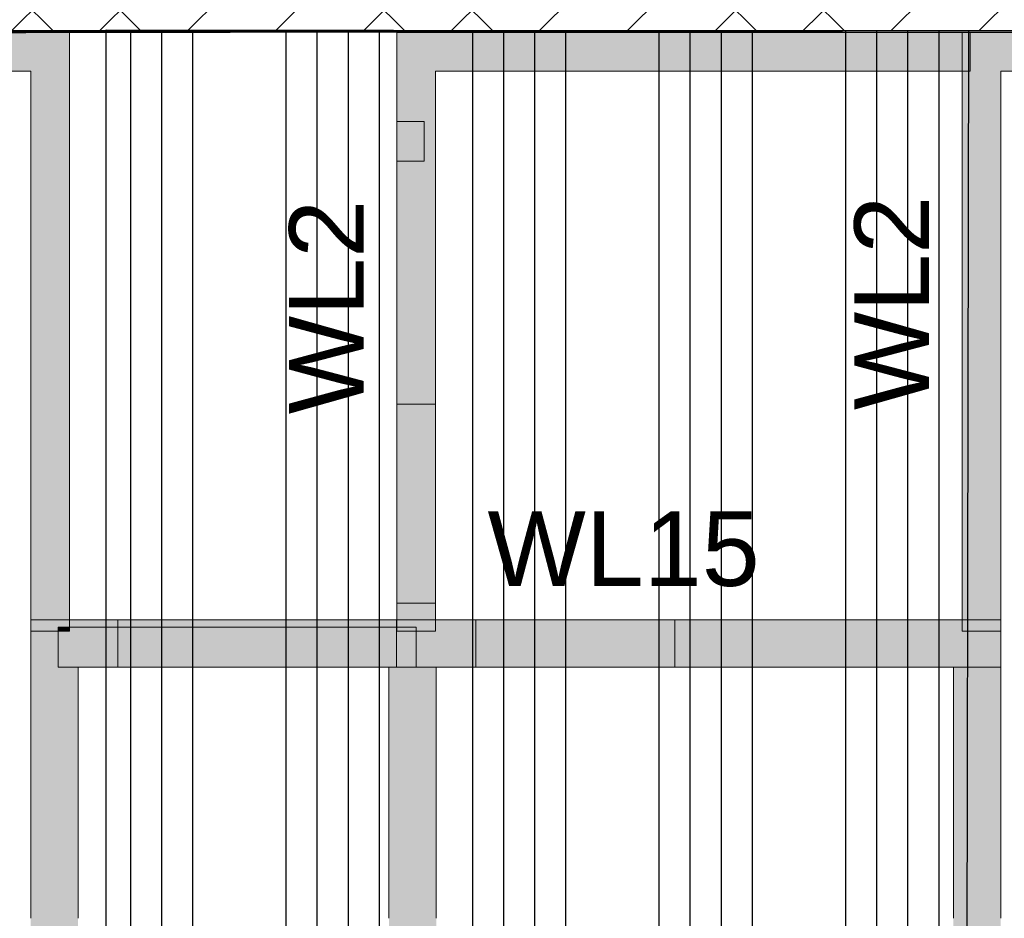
# Model space of a CAD drawing. Header units: inches. Extents: x -4126 to -1814, y 9773 to 12338.
# Tile 31 of 113: x -2716 to -2518, y 10203 to 10384. Entities that reach past the tile are written whole.
import ezdxf

# ---------------------------------------------------------------- set-up
doc = ezdxf.new("R2010")
doc.units = ezdxf.units.IN
doc.header["$MEASUREMENT"] = 0
doc.layers.add('A-WALL', color=113, linetype='Continuous', lineweight=13)
doc.layers.add('I-WALL', color=2, linetype='Continuous', lineweight=13)
doc.layers.add('LOAD_HATCH', color=8, linetype='Continuous')
doc.layers.add('loads', color=1, linetype='Continuous')
doc.styles.add('Arial', font='Arial.ttf', dxfattribs={"height": 18})

# ---------------------------------------------------------------- blocks, each defined once
blk = doc.blocks.new('CTR - 1st Phase - Common Walls_rvt-1-FRAMING PLAN - 1ST FLOOR')
at = {"layer": 'I-WALL', "lineweight": 5, "transparency": 33554585}
for points in [[(-2713.82, 10373.41), (-2713.82, 10381.16), (-2721.68, 10381.16), (-2721.68, 10380.79), (-2732.55, 10380.79), (-2732.55, 10373.41), (-2721.3, 10373.41)], [(-2526.57, 10373.41), (-2526.57, 10381.16), (-2632.45, 10381.16), (-2632.45, 10373.41), (-2586.24, 10373.41)], [(-2526.57, 10373.41), (-2524.95, 10373.41), (-2524.95, 10381.16), (-2526.57, 10381.16)], [(-2514.32, 10373.41), (-2514.32, 10381.16), (-2524.95, 10381.16), (-2524.95, 10373.41), (-2518.82, 10373.41)], [(-2634.76, 10355.29), (-2634.76, 10363.29), (-2640.2, 10363.29), (-2640.2, 10355.29)], [(-2640.2, 10346.32), (-2632.45, 10346.32), (-2632.45, 10347.15), (-2640.2, 10347.15), (-2640.2, 10346.69)], [(-2632.45, 10298.43), (-2632.45, 10299.27), (-2640.2, 10299.27), (-2640.2, 10298.43)], [(-2713.82, 10260.84), (-2708.32, 10260.84), (-2708.32, 10261.59), (-2706.07, 10261.59), (-2706.07, 10263.09), (-2713.82, 10263.09)], [(-2636.32, 10260.84), (-2632.45, 10260.84), (-2632.45, 10263.09), (-2640.2, 10263.08), (-2640.2, 10261.59), (-2636.32, 10261.59)], [(-2521.07, 10260.84), (-2518.82, 10260.84), (-2518.82, 10263.09), (-2526.57, 10263.09), (-2526.57, 10260.84)], [(-2706.07, 10260.84), (-2706.07, 10261.59), (-2708.32, 10261.59), (-2708.32, 10260.84)], [(-2636.32, 10260.84), (-2636.32, 10261.59), (-2640.2, 10261.59), (-2640.2, 10260.84)]]:
    blk.add_hatch(color=8, dxfattribs=at).paths.add_polyline_path(points, flags=0)
h = blk.add_hatch(color=8, dxfattribs=at)
h.paths.add_polyline_path([(-2713.82, 10263.09), (-2706.07, 10263.09), (-2706.07, 10297.61), (-2713.82, 10297.61)], flags=0)
h.paths.add_polyline_path([(-2708.63, 10298), (-2706.07, 10298), (-2706.07, 10298.43), (-2713.82, 10298.43), (-2713.82, 10298)], flags=0)
h.paths.add_polyline_path([(-2706.07, 10299.27), (-2706.07, 10299.7), (-2713.82, 10299.7), (-2713.82, 10299.27), (-2708.72, 10299.27)], flags=0)
h.paths.add_polyline_path([(-2713.82, 10300.09), (-2706.07, 10300.09), (-2706.07, 10345.49), (-2713.82, 10345.49), (-2713.82, 10308.99)], flags=0)
h.paths.add_polyline_path([(-2711.93, 10345.89), (-2706.07, 10345.89), (-2706.07, 10346.32), (-2713.82, 10346.32), (-2713.82, 10345.89)], flags=0)
h.paths.add_polyline_path([(-2706.07, 10347.15), (-2706.07, 10347.58), (-2713.82, 10347.58), (-2713.82, 10347.15), (-2712.02, 10347.15)], flags=0)
h.paths.add_polyline_path([(-2713.82, 10347.97), (-2706.07, 10347.97), (-2706.07, 10381.16), (-2713.82, 10381.16), (-2713.82, 10373.41)], flags=0)
h = blk.add_hatch(color=8, dxfattribs=at)
h.paths.add_polyline_path([(-2635.58, 10263.09), (-2632.45, 10263.09), (-2632.45, 10266.41), (-2640.2, 10266.41), (-2640.2, 10263.09)], flags=0)
h.paths.add_polyline_path([(-2632.45, 10306.41), (-2632.45, 10345.49), (-2640.2, 10345.49), (-2640.2, 10306.41)], flags=0)
h.paths.add_polyline_path([(-2632.45, 10345.89), (-2632.45, 10346.32), (-2640.2, 10346.32), (-2640.2, 10345.89), (-2635.63, 10345.89)], flags=0)
h.paths.add_polyline_path([(-2640.2, 10347.15), (-2632.45, 10347.15), (-2632.45, 10347.58), (-2640.2, 10347.58)], flags=0)
h.paths.add_polyline_path([(-2634.76, 10347.97), (-2632.45, 10347.97), (-2632.45, 10381.16), (-2640.2, 10381.16), (-2640.2, 10363.29), (-2634.76, 10363.29), (-2634.76, 10355.29), (-2640.2, 10355.29), (-2640.2, 10347.97), (-2635.39, 10347.97)], flags=0)
h = blk.add_hatch(color=8, dxfattribs=at)
h.paths.add_polyline_path([(-2526.57, 10263.09), (-2518.82, 10263.09), (-2518.82, 10297.61), (-2526.57, 10297.61)], flags=0)
h.paths.add_polyline_path([(-2526.57, 10298), (-2518.82, 10298), (-2518.82, 10298.43), (-2526.57, 10298.43)], flags=0)
h.paths.add_polyline_path([(-2526.57, 10299.27), (-2518.82, 10299.27), (-2518.82, 10299.7), (-2526.57, 10299.7)], flags=0)
h.paths.add_polyline_path([(-2518.82, 10300.09), (-2518.82, 10345.49), (-2526.57, 10345.49), (-2526.57, 10300.09)], flags=0)
h.paths.add_polyline_path([(-2526.57, 10345.89), (-2518.82, 10345.89), (-2518.82, 10346.32), (-2526.57, 10346.32)], flags=0)
h.paths.add_polyline_path([(-2518.82, 10347.15), (-2518.82, 10347.58), (-2526.57, 10347.58), (-2526.57, 10347.15), (-2524.95, 10347.15)], flags=0)
h.paths.add_polyline_path([(-2524.95, 10347.97), (-2518.82, 10347.97), (-2518.82, 10373.41), (-2526.57, 10373.41), (-2526.57, 10347.97)], flags=0)
h = blk.add_hatch(color=8, dxfattribs=at)
h.paths.add_polyline_path([(-2713.82, 10297.61), (-2706.07, 10297.61), (-2706.07, 10298), (-2713.82, 10298)], flags=0)
h.paths.add_polyline_path([(-2706.07, 10299.7), (-2706.07, 10300.09), (-2713.82, 10300.09), (-2713.82, 10299.7), (-2708.75, 10299.7)], flags=0)
h.paths.add_polyline_path([(-2706.07, 10345.49), (-2706.07, 10345.89), (-2713.82, 10345.89), (-2713.82, 10345.49), (-2711.9, 10345.49)], flags=0)
h.paths.add_polyline_path([(-2713.82, 10347.58), (-2706.07, 10347.58), (-2706.07, 10347.97), (-2713.82, 10347.97)], flags=0)
h = blk.add_hatch(color=8, dxfattribs=at)
h.paths.add_polyline_path([(-2640.2, 10345.49), (-2632.45, 10345.49), (-2632.45, 10345.89), (-2640.2, 10345.89)], flags=0)
h.paths.add_polyline_path([(-2640.2, 10347.58), (-2632.45, 10347.58), (-2632.45, 10347.97), (-2640.2, 10347.97)], flags=0)
h = blk.add_hatch(color=8, dxfattribs=at)
h.paths.add_polyline_path([(-2526.57, 10297.61), (-2518.82, 10297.61), (-2518.82, 10298), (-2526.57, 10298)], flags=0)
h.paths.add_polyline_path([(-2518.82, 10299.7), (-2518.82, 10300.09), (-2526.57, 10300.09), (-2526.57, 10299.7)], flags=0)
h.paths.add_polyline_path([(-2526.57, 10345.49), (-2518.82, 10345.49), (-2518.82, 10345.89), (-2526.57, 10345.89)], flags=0)
h.paths.add_polyline_path([(-2524.95, 10347.58), (-2518.82, 10347.58), (-2518.82, 10347.97), (-2526.57, 10347.97), (-2526.57, 10347.58)], flags=0)
h = blk.add_hatch(color=8, dxfattribs=at)
h.paths.add_polyline_path([(-2706.07, 10298.43), (-2706.07, 10299.27), (-2713.82, 10299.27), (-2713.82, 10298.43), (-2708.66, 10298.43)], flags=0)
h.paths.add_polyline_path([(-2711.96, 10346.32), (-2706.07, 10346.32), (-2706.07, 10347.15), (-2713.82, 10347.15), (-2713.82, 10346.32)], flags=0)
h = blk.add_hatch(color=8, dxfattribs=at)
h.paths.add_polyline_path([(-2518.82, 10298.43), (-2518.82, 10299.27), (-2526.57, 10299.27), (-2526.57, 10298.43)], flags=0)
h.paths.add_polyline_path([(-2518.82, 10346.32), (-2518.82, 10347.15), (-2526.57, 10347.15), (-2526.57, 10346.32)], flags=0)
h = blk.add_hatch(color=8, dxfattribs=at)
h.paths.add_polyline_path([(-2640.2, 10266.41), (-2632.45, 10266.41), (-2632.45, 10297.61), (-2640.2, 10297.61)], flags=0)
h.paths.add_polyline_path([(-2632.45, 10298), (-2632.45, 10298.43), (-2640.2, 10298.43), (-2640.2, 10298)], flags=0)
h.paths.add_polyline_path([(-2632.45, 10299.27), (-2632.45, 10299.7), (-2640.2, 10299.7), (-2640.2, 10299.27)], flags=0)
h.paths.add_polyline_path([(-2640.2, 10300.09), (-2632.45, 10300.09), (-2632.45, 10306.41), (-2640.2, 10306.41)], flags=0)
h = blk.add_hatch(color=8, dxfattribs=at)
h.paths.add_polyline_path([(-2632.45, 10297.61), (-2632.45, 10298), (-2640.2, 10298), (-2640.2, 10297.61)], flags=0)
h.paths.add_polyline_path([(-2632.45, 10299.7), (-2632.45, 10300.09), (-2640.2, 10300.09), (-2640.2, 10299.7)], flags=0)
at = {"layer": 'I-WALL', "color": 9}
for p, q in [((-2713.82, 10381.16), (-2732.55, 10381.16)), ((-2713.82, 10381.16), (-2706.07, 10381.16)), ((-2706.07, 10347.97), (-2706.07, 10381.16)), ((-2640.2, 10381.16), (-2640.2, 10347.97)), ((-2640.2, 10381.16), (-2632.45, 10381.16)), ((-2524.95, 10381.16), (-2632.45, 10381.16)), ((-2514.32, 10381.16), (-2526.57, 10381.16)), ((-2526.57, 10373.41), (-2526.57, 10381.16)), ((-2524.95, 10381.16), (-2524.95, 10373.41)), ((-2732.55, 10373.41), (-2713.82, 10373.41)), ((-2713.82, 10373.41), (-2713.82, 10347.97)), ((-2632.45, 10347.97), (-2632.45, 10373.41)), ((-2632.45, 10373.41), (-2524.95, 10373.41)), ((-2526.57, 10373.41), (-2526.57, 10347.97)), ((-2518.82, 10347.97), (-2518.82, 10373.41)), ((-2518.82, 10373.41), (-2514.32, 10373.41)), ((-2713.82, 10347.97), (-2713.82, 10347.58)), ((-2713.82, 10347.58), (-2713.82, 10346.77)), ((-2706.07, 10347.58), (-2706.07, 10347.97)), ((-2706.07, 10346.77), (-2706.07, 10347.58)), ((-2640.2, 10347.97), (-2640.2, 10347.58)), ((-2640.2, 10347.58), (-2640.2, 10346.77)), ((-2632.45, 10347.58), (-2632.45, 10347.97)), ((-2632.45, 10346.77), (-2632.45, 10347.58)), ((-2526.57, 10347.97), (-2526.57, 10347.58)), ((-2526.57, 10347.58), (-2526.57, 10346.77)), ((-2518.82, 10347.58), (-2518.82, 10347.97)), ((-2518.82, 10346.77), (-2518.82, 10347.58)), ((-2713.82, 10346.69), (-2713.82, 10345.89)), ((-2713.82, 10345.89), (-2713.82, 10345.49)), ((-2713.82, 10345.49), (-2713.82, 10300.09)), ((-2706.07, 10345.89), (-2706.07, 10346.69)), ((-2706.07, 10345.49), (-2706.07, 10345.89)), ((-2706.07, 10300.09), (-2706.07, 10345.49)), ((-2640.2, 10346.69), (-2640.2, 10345.89)), ((-2640.2, 10345.89), (-2640.2, 10345.49)), ((-2640.2, 10345.49), (-2640.2, 10306.41)), ((-2632.45, 10345.89), (-2632.45, 10346.69)), ((-2632.45, 10345.49), (-2632.45, 10345.89)), ((-2632.45, 10306.41), (-2632.45, 10345.49)), ((-2526.57, 10346.69), (-2526.57, 10345.89)), ((-2526.57, 10345.89), (-2526.57, 10345.49)), ((-2526.57, 10345.49), (-2526.57, 10300.09)), ((-2518.82, 10345.89), (-2518.82, 10346.69)), ((-2518.82, 10345.49), (-2518.82, 10345.89)), ((-2518.82, 10300.09), (-2518.82, 10345.49)), ((-2640.2, 10306.41), (-2640.2, 10300.09)), ((-2632.45, 10306.41), (-2640.2, 10306.41)), ((-2632.45, 10300.09), (-2632.45, 10306.41)), ((-2713.82, 10300.09), (-2713.82, 10299.7)), ((-2713.82, 10299.7), (-2713.82, 10298.89)), ((-2706.07, 10299.7), (-2706.07, 10300.09)), ((-2706.07, 10298.89), (-2706.07, 10299.7)), ((-2640.2, 10300.09), (-2640.2, 10299.7)), ((-2640.2, 10299.7), (-2640.2, 10298.89)), ((-2632.45, 10299.7), (-2632.45, 10300.09)), ((-2632.45, 10298.89), (-2632.45, 10299.7)), ((-2526.57, 10300.09), (-2526.57, 10299.7)), ((-2526.57, 10299.7), (-2526.57, 10298.89)), ((-2518.82, 10299.7), (-2518.82, 10300.09)), ((-2518.82, 10298.89), (-2518.82, 10299.7)), ((-2713.82, 10298.81), (-2713.82, 10298)), ((-2713.82, 10298), (-2713.82, 10297.61)), ((-2706.07, 10298), (-2706.07, 10298.81)), ((-2706.07, 10297.61), (-2706.07, 10298)), ((-2640.2, 10298.81), (-2640.2, 10298)), ((-2640.2, 10298), (-2640.2, 10297.61)), ((-2632.45, 10298), (-2632.45, 10298.81)), ((-2632.45, 10297.61), (-2632.45, 10298)), ((-2526.57, 10298.81), (-2526.57, 10298)), ((-2526.57, 10298), (-2526.57, 10297.61)), ((-2518.82, 10298), (-2518.82, 10298.81)), ((-2518.82, 10297.61), (-2518.82, 10298)), ((-2713.82, 10297.61), (-2713.82, 10260.84)), ((-2706.07, 10261.59), (-2706.07, 10297.61)), ((-2640.2, 10297.61), (-2640.2, 10266.41)), ((-2632.45, 10266.41), (-2632.45, 10297.61)), ((-2526.57, 10297.61), (-2526.57, 10260.84)), ((-2518.82, 10260.84), (-2518.82, 10297.61)), ((-2640.2, 10266.41), (-2640.2, 10261.59)), ((-2640.2, 10266.41), (-2632.45, 10266.41)), ((-2632.45, 10260.84), (-2632.45, 10266.41)), ((-2708.32, 10260.84), (-2713.82, 10260.84)), ((-2706.07, 10260.84), (-2708.32, 10260.84)), ((-2706.07, 10260.84), (-2706.07, 10261.59)), ((-2640.2, 10261.59), (-2640.2, 10260.84)), ((-2636.32, 10260.84), (-2640.2, 10260.84)), ((-2632.45, 10260.84), (-2636.32, 10260.84)), ((-2518.82, 10260.84), (-2526.57, 10260.84))]:
    blk.add_line(p, q, dxfattribs=at)
at = {"layer": 'I-WALL', "color": 253}
for p, q in [((-2721.68, 10381.16), (-2713.82, 10381.16)), ((-2706.07, 10381.16), (-2713.82, 10381.16)), ((-2706.07, 10381.16), (-2706.07, 10347.97)), ((-2640.2, 10363.29), (-2640.2, 10381.16)), ((-2632.45, 10381.16), (-2640.2, 10381.16)), ((-2632.45, 10381.16), (-2526.57, 10381.16)), ((-2526.57, 10381.16), (-2524.95, 10381.16)), ((-2526.57, 10381.16), (-2524.95, 10381.16)), ((-2526.57, 10381.16), (-2526.57, 10373.41)), ((-2524.95, 10373.41), (-2524.95, 10381.16)), ((-2524.95, 10381.16), (-2514.32, 10381.16)), ((-2713.82, 10373.41), (-2732.55, 10373.41)), ((-2713.82, 10347.97), (-2713.82, 10373.41)), ((-2632.45, 10373.41), (-2632.45, 10347.97)), ((-2526.57, 10373.41), (-2632.45, 10373.41)), ((-2524.95, 10373.41), (-2526.57, 10373.41)), ((-2526.57, 10347.97), (-2526.57, 10373.41)), ((-2518.82, 10373.41), (-2518.82, 10347.97)), ((-2514.32, 10373.41), (-2518.82, 10373.41)), ((-2640.2, 10355.29), (-2640.2, 10363.29)), ((-2640.2, 10363.29), (-2640.2, 10355.29)), ((-2640.2, 10355.29), (-2640.2, 10363.29)), ((-2640.2, 10363.29), (-2634.76, 10363.29)), ((-2640.2, 10363.29), (-2634.76, 10363.29)), ((-2634.76, 10355.29), (-2634.76, 10363.29)), ((-2634.76, 10363.29), (-2634.76, 10355.29)), ((-2640.2, 10347.97), (-2640.2, 10355.29)), ((-2634.76, 10355.29), (-2640.2, 10355.29)), ((-2640.2, 10355.29), (-2634.76, 10355.29)), ((-2713.82, 10347.58), (-2713.82, 10347.97)), ((-2713.82, 10347.15), (-2713.82, 10347.58)), ((-2706.07, 10347.97), (-2706.07, 10347.58)), ((-2706.07, 10347.58), (-2706.07, 10347.15)), ((-2640.2, 10347.58), (-2640.2, 10347.97)), ((-2640.2, 10347.15), (-2640.2, 10347.58)), ((-2632.45, 10347.97), (-2632.45, 10347.58)), ((-2632.45, 10347.58), (-2632.45, 10347.15)), ((-2526.57, 10347.58), (-2526.57, 10347.97)), ((-2526.57, 10347.15), (-2526.57, 10347.58)), ((-2518.82, 10347.97), (-2518.82, 10347.58)), ((-2518.82, 10347.58), (-2518.82, 10347.15)), ((-2713.82, 10346.77), (-2713.82, 10347.15)), ((-2713.82, 10346.32), (-2713.82, 10346.69)), ((-2713.82, 10345.89), (-2713.82, 10346.32)), ((-2713.82, 10345.49), (-2713.82, 10345.89)), ((-2713.82, 10300.09), (-2713.82, 10345.49)), ((-2706.07, 10347.15), (-2706.07, 10346.77)), ((-2706.07, 10346.69), (-2706.07, 10346.32)), ((-2706.07, 10346.32), (-2706.07, 10345.89)), ((-2706.07, 10345.89), (-2706.07, 10345.49)), ((-2706.07, 10345.49), (-2706.07, 10300.09)), ((-2640.2, 10346.77), (-2640.2, 10347.15)), ((-2640.2, 10346.32), (-2640.2, 10346.69)), ((-2640.2, 10345.89), (-2640.2, 10346.32)), ((-2640.2, 10345.49), (-2640.2, 10345.89)), ((-2640.2, 10300.09), (-2640.2, 10345.49)), ((-2632.45, 10347.15), (-2632.45, 10346.77)), ((-2632.45, 10346.69), (-2632.45, 10346.32)), ((-2632.45, 10346.32), (-2632.45, 10345.89)), ((-2632.45, 10345.89), (-2632.45, 10345.49)), ((-2632.45, 10345.49), (-2632.45, 10300.09)), ((-2526.57, 10346.77), (-2526.57, 10347.15)), ((-2526.57, 10346.32), (-2526.57, 10346.69)), ((-2526.57, 10345.89), (-2526.57, 10346.32)), ((-2526.57, 10345.49), (-2526.57, 10345.89)), ((-2526.57, 10300.09), (-2526.57, 10345.49)), ((-2518.82, 10347.15), (-2518.82, 10346.77)), ((-2518.82, 10346.69), (-2518.82, 10346.32)), ((-2518.82, 10346.32), (-2518.82, 10345.89)), ((-2518.82, 10345.89), (-2518.82, 10345.49)), ((-2518.82, 10345.49), (-2518.82, 10300.09)), ((-2640.2, 10306.41), (-2632.45, 10306.41)), ((-2713.82, 10299.7), (-2713.82, 10300.09)), ((-2713.82, 10299.27), (-2713.82, 10299.7)), ((-2706.07, 10300.09), (-2706.07, 10299.7)), ((-2706.07, 10299.7), (-2706.07, 10299.27)), ((-2640.2, 10299.7), (-2640.2, 10300.09)), ((-2640.2, 10299.27), (-2640.2, 10299.7)), ((-2632.45, 10300.09), (-2632.45, 10299.7)), ((-2632.45, 10299.7), (-2632.45, 10299.27)), ((-2526.57, 10299.7), (-2526.57, 10300.09)), ((-2526.57, 10299.27), (-2526.57, 10299.7)), ((-2518.82, 10300.09), (-2518.82, 10299.7)), ((-2518.82, 10299.7), (-2518.82, 10299.27)), ((-2713.82, 10298.89), (-2713.82, 10299.27)), ((-2713.82, 10298.43), (-2713.82, 10298.81)), ((-2713.82, 10298), (-2713.82, 10298.43)), ((-2713.82, 10297.61), (-2713.82, 10298)), ((-2706.07, 10299.27), (-2706.07, 10298.89)), ((-2706.07, 10298.81), (-2706.07, 10298.43)), ((-2706.07, 10298.43), (-2706.07, 10298)), ((-2706.07, 10298), (-2706.07, 10297.61)), ((-2640.2, 10298.89), (-2640.2, 10299.27)), ((-2640.2, 10298.43), (-2640.2, 10298.81)), ((-2640.2, 10298), (-2640.2, 10298.43)), ((-2640.2, 10297.61), (-2640.2, 10298)), ((-2632.45, 10299.27), (-2632.45, 10298.89)), ((-2632.45, 10298.81), (-2632.45, 10298.43)), ((-2632.45, 10298.43), (-2632.45, 10298)), ((-2632.45, 10298), (-2632.45, 10297.61)), ((-2526.57, 10298.89), (-2526.57, 10299.27)), ((-2526.57, 10298.43), (-2526.57, 10298.81)), ((-2526.57, 10298), (-2526.57, 10298.43)), ((-2526.57, 10297.61), (-2526.57, 10298)), ((-2518.82, 10299.27), (-2518.82, 10298.89)), ((-2518.82, 10298.81), (-2518.82, 10298.43)), ((-2518.82, 10298.43), (-2518.82, 10298)), ((-2518.82, 10298), (-2518.82, 10297.61)), ((-2713.82, 10263.09), (-2713.82, 10297.61)), ((-2706.07, 10297.61), (-2706.07, 10263.09)), ((-2640.2, 10263.09), (-2640.2, 10297.61)), ((-2632.45, 10297.61), (-2632.45, 10263.09)), ((-2526.57, 10263.09), (-2526.57, 10297.61)), ((-2518.82, 10297.61), (-2518.82, 10263.09)), ((-2640.2, 10266.41), (-2632.45, 10266.41)), ((-2713.82, 10260.84), (-2713.82, 10263.09)), ((-2706.07, 10263.09), (-2706.07, 10261.59)), ((-2640.2, 10261.59), (-2640.2, 10263.08)), ((-2632.45, 10263.09), (-2632.45, 10260.84)), ((-2526.57, 10260.84), (-2526.57, 10263.09)), ((-2518.82, 10263.09), (-2518.82, 10260.84)), ((-2713.82, 10260.84), (-2708.32, 10260.84)), ((-2708.32, 10260.84), (-2706.07, 10260.84)), ((-2706.07, 10261.59), (-2706.07, 10260.84)), ((-2640.2, 10260.84), (-2640.2, 10261.59)), ((-2640.2, 10260.84), (-2636.32, 10260.84)), ((-2636.32, 10260.84), (-2632.45, 10260.84)), ((-2526.57, 10260.84), (-2518.82, 10260.84))]:
    blk.add_line(p, q, dxfattribs=at)
blk = doc.blocks.new('CTR - 1st Phase -Stairs _ Elevators_rvt-1-FRAMING PLAN - 1ST FLOOR')
at = {"layer": 'I-WALL', "lineweight": 5, "transparency": 33554585}
h = blk.add_hatch(color=8, dxfattribs=at)
h.paths.add_polyline_path([(-2708.32, 10253.59), (-2708.32, 10260.84), (-2713.82, 10260.84), (-2713.82, 10253.59)], flags=0)
h.paths.add_polyline_path([(-2697.59, 10261.59), (-2696.32, 10261.59), (-2696.32, 10263.09), (-2706.07, 10263.09), (-2706.07, 10261.59), (-2704.32, 10261.59)], flags=0)
h.paths.add_polyline_path([(-2640.32, 10261.59), (-2640.32, 10263.09), (-2656.32, 10263.09), (-2656.32, 10261.59), (-2653.8, 10261.59)], flags=0)
for points in [[(-2656.32, 10261.59), (-2656.32, 10263.09), (-2696.32, 10263.09), (-2696.32, 10261.59)], [(-2624.32, 10253.59), (-2584.32, 10253.59), (-2584.32, 10263.09), (-2624.32, 10263.09), (-2624.32, 10261.73)], [(-2696.32, 10253.59), (-2656.32, 10253.59), (-2656.32, 10261.59), (-2696.32, 10261.59)], [(-2636.32, 10253.59), (-2636.32, 10260.84), (-2640.2, 10260.84), (-2640.2, 10261.59), (-2640.32, 10261.59), (-2640.32, 10253.59), (-2640.2, 10253.59)]]:
    blk.add_hatch(color=8, dxfattribs=at).paths.add_polyline_path(points, flags=0)
h = blk.add_hatch(color=8, dxfattribs=at)
h.paths.add_polyline_path([(-2526.57, 10253.59), (-2518.82, 10253.59), (-2518.82, 10260.84), (-2526.57, 10260.84), (-2526.57, 10263.09), (-2584.32, 10263.09), (-2584.32, 10253.59), (-2528.32, 10253.59)], flags=0)
h.paths.add_polyline_path([(-2632.32, 10253.59), (-2624.32, 10253.59), (-2624.32, 10263.09), (-2632.45, 10263.09), (-2632.45, 10260.84), (-2636.32, 10260.84), (-2636.32, 10253.59), (-2632.45, 10253.59)], flags=0)
h.paths.add_polyline_path([(-2640.2, 10261.59), (-2640.2, 10263.09), (-2640.32, 10263.09), (-2640.32, 10261.59)], flags=0)
h = blk.add_hatch(color=8, dxfattribs=at)
h.paths.add_polyline_path([(-2708.32, 10253.59), (-2696.32, 10253.59), (-2696.32, 10261.59), (-2706.07, 10261.59), (-2706.07, 10260.84), (-2708.32, 10260.84), (-2708.32, 10257.59)], flags=0)
h.paths.add_polyline_path([(-2656.32, 10253.59), (-2640.32, 10253.59), (-2640.32, 10261.59), (-2656.32, 10261.59)], flags=0)
h = blk.add_hatch(color=8, dxfattribs=at)
h.paths.add_polyline_path([(-2704.32, 10017.71), (-2704.32, 10058.2), (-2713.82, 10058.2), (-2713.82, 10017.71)], flags=0)
h.paths.add_polyline_path([(-2704.32, 10058.6), (-2704.32, 10059.03), (-2713.82, 10059.03), (-2713.82, 10058.6)], flags=0)
h.paths.add_polyline_path([(-2713.82, 10059.86), (-2704.32, 10059.86), (-2704.32, 10060.29), (-2713.82, 10060.29)], flags=0)
h.paths.add_polyline_path([(-2713.82, 10060.68), (-2704.32, 10060.68), (-2704.32, 10106.08), (-2713.82, 10106.08)], flags=0)
h.paths.add_polyline_path([(-2704.32, 10106.48), (-2704.32, 10106.91), (-2713.82, 10106.91), (-2713.82, 10106.48)], flags=0)
h.paths.add_polyline_path([(-2713.82, 10107.74), (-2704.32, 10107.74), (-2704.32, 10108.17), (-2713.82, 10108.17)], flags=0)
h.paths.add_polyline_path([(-2713.82, 10108.56), (-2704.32, 10108.56), (-2704.32, 10153.97), (-2713.82, 10153.97)], flags=0)
h.paths.add_polyline_path([(-2713.82, 10154.36), (-2704.32, 10154.36), (-2704.32, 10154.79), (-2713.82, 10154.79)], flags=0)
h.paths.add_polyline_path([(-2713.82, 10155.62), (-2704.32, 10155.62), (-2704.32, 10156.05), (-2713.82, 10156.05)], flags=0)
h.paths.add_polyline_path([(-2713.82, 10156.45), (-2704.32, 10156.45), (-2704.32, 10201.85), (-2713.82, 10201.85)], flags=0)
h.paths.add_polyline_path([(-2713.82, 10202.24), (-2704.32, 10202.24), (-2704.32, 10202.67), (-2713.82, 10202.67)], flags=0)
h.paths.add_polyline_path([(-2713.82, 10203.5), (-2704.32, 10203.5), (-2704.32, 10203.93), (-2713.82, 10203.93)], flags=0)
h.paths.add_polyline_path([(-2713.82, 10204.33), (-2704.32, 10204.33), (-2704.32, 10249.73), (-2713.82, 10249.73), (-2713.82, 10222.87)], flags=0)
h.paths.add_polyline_path([(-2704.32, 10250.12), (-2704.32, 10250.55), (-2713.82, 10250.55), (-2713.82, 10250.12)], flags=0)
h.paths.add_polyline_path([(-2706.18, 10251.39), (-2704.32, 10251.39), (-2704.32, 10251.82), (-2713.82, 10251.82), (-2713.82, 10251.39), (-2708.32, 10251.39)], flags=0)
h.paths.add_polyline_path([(-2705.49, 10252.21), (-2704.32, 10252.21), (-2704.32, 10253.59), (-2713.82, 10253.59), (-2713.82, 10252.21), (-2708.32, 10252.21)], flags=0)
h = blk.add_hatch(color=8, dxfattribs=at)
h.paths.add_polyline_path([(-2704.32, 10058.2), (-2704.32, 10058.6), (-2713.82, 10058.6), (-2713.82, 10058.2)], flags=0)
h.paths.add_polyline_path([(-2713.82, 10060.29), (-2704.32, 10060.29), (-2704.32, 10060.68), (-2713.82, 10060.68)], flags=0)
h.paths.add_polyline_path([(-2713.82, 10106.08), (-2704.32, 10106.08), (-2704.32, 10106.48), (-2713.82, 10106.48)], flags=0)
h.paths.add_polyline_path([(-2704.32, 10108.17), (-2704.32, 10108.56), (-2713.82, 10108.56), (-2713.82, 10108.17)], flags=0)
h.paths.add_polyline_path([(-2704.32, 10153.97), (-2704.32, 10154.36), (-2713.82, 10154.36), (-2713.82, 10153.97)], flags=0)
h.paths.add_polyline_path([(-2704.32, 10156.05), (-2704.32, 10156.45), (-2713.82, 10156.45), (-2713.82, 10156.05)], flags=0)
h.paths.add_polyline_path([(-2713.82, 10201.85), (-2704.32, 10201.85), (-2704.32, 10202.24), (-2713.82, 10202.24)], flags=0)
h.paths.add_polyline_path([(-2713.82, 10203.93), (-2704.32, 10203.93), (-2704.32, 10204.33), (-2713.82, 10204.33)], flags=0)
h.paths.add_polyline_path([(-2704.32, 10249.73), (-2704.32, 10250.12), (-2713.82, 10250.12), (-2713.82, 10249.73)], flags=0)
h.paths.add_polyline_path([(-2708.32, 10251.82), (-2704.32, 10251.82), (-2704.32, 10252.21), (-2713.82, 10252.21), (-2713.82, 10251.82)], flags=0)
h = blk.add_hatch(color=8, dxfattribs=at)
h.paths.add_polyline_path([(-2641.82, 10197.59), (-2632.32, 10197.59), (-2632.32, 10201.85), (-2641.82, 10201.85)], flags=0)
h.paths.add_polyline_path([(-2641.82, 10202.24), (-2632.32, 10202.24), (-2632.32, 10202.67), (-2641.82, 10202.67)], flags=0)
h.paths.add_polyline_path([(-2632.32, 10203.5), (-2632.32, 10203.93), (-2641.82, 10203.93), (-2641.82, 10203.5)], flags=0)
h.paths.add_polyline_path([(-2641.82, 10204.33), (-2632.32, 10204.33), (-2632.32, 10249.73), (-2641.82, 10249.73), (-2641.82, 10222.87)], flags=0)
h.paths.add_polyline_path([(-2641.82, 10250.12), (-2632.32, 10250.12), (-2632.32, 10250.55), (-2641.82, 10250.55)], flags=0)
h.paths.add_polyline_path([(-2632.32, 10251.39), (-2632.32, 10251.82), (-2641.82, 10251.82), (-2641.82, 10251.39), (-2636.32, 10251.39)], flags=0)
h.paths.add_polyline_path([(-2641.82, 10252.21), (-2632.32, 10252.21), (-2632.32, 10253.59), (-2641.82, 10253.59)], flags=0)
h = blk.add_hatch(color=8, dxfattribs=at)
h.paths.add_polyline_path([(-2632.32, 10201.85), (-2632.32, 10202.24), (-2641.82, 10202.24), (-2641.82, 10201.85)], flags=0)
h.paths.add_polyline_path([(-2641.82, 10203.93), (-2632.32, 10203.93), (-2632.32, 10204.33), (-2641.82, 10204.33)], flags=0)
h.paths.add_polyline_path([(-2632.32, 10249.73), (-2632.32, 10250.12), (-2641.82, 10250.12), (-2641.82, 10249.73)], flags=0)
h.paths.add_polyline_path([(-2636.32, 10251.82), (-2632.32, 10251.82), (-2632.32, 10252.21), (-2641.82, 10252.21), (-2641.82, 10251.82), (-2640.32, 10251.82)], flags=0)
h = blk.add_hatch(color=8, dxfattribs=at)
h.paths.add_polyline_path([(-2528.32, 10017.71), (-2518.82, 10017.71), (-2518.82, 10058.2), (-2528.32, 10058.2), (-2528.32, 10050.65)], flags=0)
h.paths.add_polyline_path([(-2528.32, 10058.6), (-2518.82, 10058.6), (-2518.82, 10059.03), (-2528.32, 10059.03)], flags=0)
h.paths.add_polyline_path([(-2518.82, 10059.86), (-2518.82, 10060.29), (-2528.32, 10060.29), (-2528.32, 10059.86), (-2521.23, 10059.86)], flags=0)
h.paths.add_polyline_path([(-2518.82, 10060.68), (-2518.82, 10106.08), (-2528.32, 10106.08), (-2528.32, 10060.68), (-2521.28, 10060.68)], flags=0)
h.paths.add_polyline_path([(-2528.32, 10106.48), (-2518.82, 10106.48), (-2518.82, 10106.91), (-2528.32, 10106.91)], flags=0)
h.paths.add_polyline_path([(-2518.82, 10107.74), (-2518.82, 10108.17), (-2528.32, 10108.17), (-2528.32, 10107.74), (-2523.96, 10107.74)], flags=0)
h.paths.add_polyline_path([(-2518.82, 10108.56), (-2518.82, 10153.97), (-2528.32, 10153.97), (-2528.32, 10108.56), (-2524, 10108.56)], flags=0)
h.paths.add_polyline_path([(-2518.82, 10154.36), (-2518.82, 10154.79), (-2528.32, 10154.79), (-2528.32, 10154.36), (-2526.61, 10154.36)], flags=0)
h.paths.add_polyline_path([(-2526.68, 10155.62), (-2518.82, 10155.62), (-2518.82, 10156.05), (-2528.32, 10156.05), (-2528.32, 10155.62)], flags=0)
h.paths.add_polyline_path([(-2526.73, 10156.45), (-2518.82, 10156.45), (-2518.82, 10201.85), (-2528.32, 10201.85), (-2528.32, 10156.45)], flags=0)
h.paths.add_polyline_path([(-2528.32, 10202.24), (-2518.82, 10202.24), (-2518.82, 10202.67), (-2528.32, 10202.67)], flags=0)
h.paths.add_polyline_path([(-2525.71, 10203.5), (-2518.82, 10203.5), (-2518.82, 10203.93), (-2528.32, 10203.93), (-2528.32, 10203.5), (-2526.45, 10203.5)], flags=0)
h.paths.add_polyline_path([(-2528.32, 10204.33), (-2518.82, 10204.33), (-2518.82, 10249.73), (-2528.32, 10249.73), (-2528.32, 10222.87)], flags=0)
h.paths.add_polyline_path([(-2519.35, 10250.12), (-2518.82, 10250.12), (-2518.82, 10250.55), (-2528.32, 10250.55), (-2528.32, 10250.12)], flags=0)
h.paths.add_polyline_path([(-2518.82, 10251.39), (-2518.82, 10251.82), (-2528.32, 10251.82), (-2528.32, 10251.39), (-2519.13, 10251.39)], flags=0)
h.paths.add_polyline_path([(-2519.03, 10252.21), (-2518.82, 10252.21), (-2518.82, 10253.59), (-2528.32, 10253.59), (-2528.32, 10252.21)], flags=0)
h = blk.add_hatch(color=8, dxfattribs=at)
h.paths.add_polyline_path([(-2528.32, 10058.2), (-2518.82, 10058.2), (-2518.82, 10058.6), (-2528.32, 10058.6)], flags=0)
h.paths.add_polyline_path([(-2528.32, 10060.29), (-2518.82, 10060.29), (-2518.82, 10060.68), (-2528.32, 10060.68)], flags=0)
h.paths.add_polyline_path([(-2518.82, 10106.08), (-2518.82, 10106.48), (-2528.32, 10106.48), (-2528.32, 10106.08), (-2523.86, 10106.08)], flags=0)
h.paths.add_polyline_path([(-2528.32, 10108.17), (-2518.82, 10108.17), (-2518.82, 10108.56), (-2528.32, 10108.56)], flags=0)
h.paths.add_polyline_path([(-2518.82, 10153.97), (-2518.82, 10154.36), (-2528.32, 10154.36), (-2528.32, 10153.97), (-2526.59, 10153.97)], flags=0)
h.paths.add_polyline_path([(-2518.82, 10156.05), (-2518.82, 10156.45), (-2528.32, 10156.45), (-2528.32, 10156.05), (-2526.71, 10156.05)], flags=0)
h.paths.add_polyline_path([(-2518.82, 10201.85), (-2518.82, 10202.24), (-2528.32, 10202.24), (-2528.32, 10201.85), (-2525.93, 10201.85)], flags=0)
h.paths.add_polyline_path([(-2528.32, 10203.93), (-2518.82, 10203.93), (-2518.82, 10204.33), (-2528.32, 10204.33)], flags=0)
h.paths.add_polyline_path([(-2519.35, 10249.73), (-2518.82, 10249.73), (-2518.82, 10250.12), (-2528.32, 10250.12), (-2528.32, 10249.73), (-2519.41, 10249.73)], flags=0)
h.paths.add_polyline_path([(-2528.32, 10251.82), (-2518.82, 10251.82), (-2518.82, 10252.21), (-2528.32, 10252.21)], flags=0)
h = blk.add_hatch(color=8, dxfattribs=at)
h.paths.add_polyline_path([(-2713.82, 10059.03), (-2704.32, 10059.03), (-2704.32, 10059.86), (-2713.82, 10059.86), (-2713.82, 10059.4)], flags=0)
h.paths.add_polyline_path([(-2704.32, 10106.91), (-2704.32, 10107.74), (-2713.82, 10107.74), (-2713.82, 10106.91)], flags=0)
h.paths.add_polyline_path([(-2704.32, 10154.79), (-2704.32, 10155.62), (-2713.82, 10155.62), (-2713.82, 10154.79)], flags=0)
h.paths.add_polyline_path([(-2713.82, 10202.67), (-2704.32, 10202.67), (-2704.32, 10203.5), (-2713.82, 10203.5), (-2713.82, 10203.05)], flags=0)
h.paths.add_polyline_path([(-2704.32, 10250.55), (-2704.32, 10251.39), (-2713.82, 10251.39), (-2713.82, 10250.55)], flags=0)
h = blk.add_hatch(color=8, dxfattribs=at)
h.paths.add_polyline_path([(-2632.32, 10202.67), (-2632.32, 10203.5), (-2641.82, 10203.5), (-2641.82, 10202.67)], flags=0)
h.paths.add_polyline_path([(-2632.32, 10250.55), (-2632.32, 10251.39), (-2641.82, 10251.39), (-2641.82, 10250.55)], flags=0)
h = blk.add_hatch(color=8, dxfattribs=at)
h.paths.add_polyline_path([(-2528.32, 10059.03), (-2518.82, 10059.03), (-2518.82, 10059.86), (-2528.32, 10059.86), (-2528.32, 10059.4)], flags=0)
h.paths.add_polyline_path([(-2518.82, 10106.91), (-2518.82, 10107.74), (-2528.32, 10107.74), (-2528.32, 10106.91), (-2523.91, 10106.91)], flags=0)
h.paths.add_polyline_path([(-2526.63, 10154.79), (-2518.82, 10154.79), (-2518.82, 10155.62), (-2528.32, 10155.62), (-2528.32, 10154.79)], flags=0)
h.paths.add_polyline_path([(-2528.32, 10202.67), (-2518.82, 10202.67), (-2518.82, 10203.5), (-2528.32, 10203.5), (-2528.32, 10203.05)], flags=0)
h.paths.add_polyline_path([(-2528.32, 10250.55), (-2518.82, 10250.55), (-2518.82, 10251.39), (-2528.32, 10251.39), (-2528.32, 10250.93)], flags=0)
at = {"layer": 'A-WALL', "color": 9}
for p, q in [((-2636.32, 10261.59), (-2708.32, 10261.59)), ((-2708.32, 10261.59), (-2636.32, 10261.59)), ((-2708.32, 10253.59), (-2708.32, 10261.59)), ((-2708.32, 10253.59), (-2708.32, 10261.59)), ((-2636.32, 10261.59), (-2636.32, 10253.59)), ((-2636.32, 10253.59), (-2636.32, 10261.59)), ((-2636.32, 10253.59), (-2708.32, 10253.59)), ((-2708.32, 10253.59), (-2636.32, 10253.59))]:
    blk.add_line(p, q, dxfattribs=at)
at = {"layer": 'I-WALL', "color": 253}
for p, q in [((-2713.82, 10263.09), (-2706.07, 10263.09)), ((-2713.82, 10263.09), (-2713.82, 10260.84)), ((-2706.07, 10263.09), (-2640.32, 10263.09)), ((-2696.32, 10263.09), (-2696.32, 10261.59)), ((-2656.32, 10263.09), (-2656.32, 10261.59)), ((-2640.32, 10263.09), (-2640.2, 10263.09)), ((-2640.32, 10261.59), (-2640.32, 10263.09)), ((-2640.32, 10261.59), (-2640.32, 10263.09)), ((-2640.2, 10263.09), (-2632.45, 10263.09)), ((-2632.45, 10263.09), (-2624.32, 10263.09)), ((-2624.32, 10263.09), (-2584.32, 10263.09)), ((-2584.32, 10263.09), (-2624.32, 10263.09)), ((-2624.32, 10263.09), (-2584.32, 10263.09)), ((-2584.32, 10263.09), (-2624.32, 10263.09)), ((-2624.32, 10263.09), (-2584.32, 10263.09)), ((-2624.32, 10253.59), (-2624.32, 10263.09)), ((-2624.32, 10263.09), (-2624.32, 10253.59)), ((-2624.32, 10253.59), (-2624.32, 10263.09)), ((-2624.32, 10263.09), (-2624.32, 10253.59)), ((-2584.32, 10263.09), (-2526.57, 10263.09)), ((-2584.32, 10263.09), (-2584.32, 10253.59)), ((-2584.32, 10263.09), (-2584.32, 10253.59)), ((-2584.32, 10263.09), (-2584.32, 10253.59)), ((-2584.32, 10263.09), (-2584.32, 10253.59)), ((-2526.57, 10263.09), (-2518.82, 10263.09)), ((-2518.82, 10260.84), (-2518.82, 10263.09)), ((-2713.82, 10260.84), (-2713.82, 10253.59)), ((-2696.32, 10261.59), (-2696.32, 10253.59)), ((-2656.32, 10261.59), (-2656.32, 10253.59)), ((-2640.32, 10253.59), (-2640.32, 10261.59)), ((-2640.32, 10253.59), (-2640.32, 10261.59)), ((-2518.82, 10253.59), (-2518.82, 10260.84)), ((-2713.82, 10252.21), (-2713.82, 10253.59)), ((-2713.82, 10251.82), (-2713.82, 10252.21)), ((-2704.32, 10253.59), (-2704.32, 10252.21)), ((-2641.82, 10253.59), (-2704.32, 10253.59)), ((-2704.32, 10252.21), (-2704.32, 10251.82)), ((-2640.32, 10253.59), (-2641.82, 10253.59)), ((-2641.82, 10252.21), (-2641.82, 10253.59)), ((-2640.32, 10253.59), (-2641.82, 10253.59)), ((-2641.82, 10253.59), (-2640.32, 10253.59)), ((-2641.82, 10251.82), (-2641.82, 10252.21)), ((-2636.32, 10253.59), (-2632.32, 10253.59)), ((-2624.32, 10253.59), (-2632.32, 10253.59)), ((-2632.32, 10253.59), (-2632.32, 10252.21)), ((-2632.32, 10252.21), (-2632.32, 10251.82)), ((-2624.32, 10253.59), (-2584.32, 10253.59)), ((-2584.32, 10253.59), (-2624.32, 10253.59)), ((-2624.32, 10253.59), (-2584.32, 10253.59)), ((-2584.32, 10253.59), (-2624.32, 10253.59)), ((-2584.32, 10253.59), (-2624.32, 10253.59)), ((-2528.32, 10253.59), (-2584.32, 10253.59)), ((-2518.82, 10253.59), (-2528.32, 10253.59)), ((-2528.32, 10252.21), (-2528.32, 10253.59)), ((-2518.82, 10253.59), (-2528.32, 10253.59)), ((-2528.32, 10251.82), (-2528.32, 10252.21)), ((-2518.82, 10253.59), (-2518.82, 10252.21)), ((-2518.82, 10252.21), (-2518.82, 10251.82)), ((-2713.82, 10251.39), (-2713.82, 10251.82)), ((-2713.82, 10251.01), (-2713.82, 10251.39)), ((-2713.82, 10250.55), (-2713.82, 10250.93)), ((-2713.82, 10250.12), (-2713.82, 10250.55)), ((-2704.32, 10251.82), (-2704.32, 10251.39)), ((-2704.32, 10251.39), (-2704.32, 10251.01)), ((-2704.32, 10250.93), (-2704.32, 10250.55)), ((-2704.32, 10250.55), (-2704.32, 10250.12)), ((-2641.82, 10251.39), (-2641.82, 10251.82)), ((-2641.82, 10251.01), (-2641.82, 10251.39)), ((-2641.82, 10250.55), (-2641.82, 10250.93)), ((-2641.82, 10250.12), (-2641.82, 10250.55)), ((-2632.32, 10251.82), (-2632.32, 10251.39)), ((-2632.32, 10251.39), (-2632.32, 10251.01)), ((-2632.32, 10250.93), (-2632.32, 10250.55)), ((-2632.32, 10250.55), (-2632.32, 10250.12)), ((-2528.32, 10251.39), (-2528.32, 10251.82)), ((-2528.32, 10251.01), (-2528.32, 10251.39)), ((-2528.32, 10250.55), (-2528.32, 10250.93)), ((-2528.32, 10250.12), (-2528.32, 10250.55)), ((-2518.82, 10251.82), (-2518.82, 10251.39)), ((-2518.82, 10251.39), (-2518.82, 10251.01)), ((-2518.82, 10250.93), (-2518.82, 10250.55)), ((-2518.82, 10250.55), (-2518.82, 10250.12)), ((-2713.82, 10249.73), (-2713.82, 10250.12)), ((-2713.82, 10204.33), (-2713.82, 10249.73)), ((-2704.32, 10250.12), (-2704.32, 10249.73)), ((-2704.32, 10249.73), (-2704.32, 10204.33)), ((-2641.82, 10249.73), (-2641.82, 10250.12)), ((-2641.82, 10204.33), (-2641.82, 10249.73)), ((-2632.32, 10250.12), (-2632.32, 10249.73)), ((-2632.32, 10249.73), (-2632.32, 10204.33)), ((-2528.32, 10249.73), (-2528.32, 10250.12)), ((-2528.32, 10204.33), (-2528.32, 10249.73)), ((-2518.82, 10250.12), (-2518.82, 10249.73)), ((-2518.82, 10249.73), (-2518.82, 10204.33)), ((-2713.82, 10203.93), (-2713.82, 10204.33)), ((-2713.82, 10203.5), (-2713.82, 10203.93)), ((-2713.82, 10203.13), (-2713.82, 10203.5)), ((-2704.32, 10204.33), (-2704.32, 10203.93)), ((-2704.32, 10203.93), (-2704.32, 10203.5)), ((-2704.32, 10203.5), (-2704.32, 10203.13)), ((-2641.82, 10203.93), (-2641.82, 10204.33)), ((-2641.82, 10203.5), (-2641.82, 10203.93)), ((-2641.82, 10203.13), (-2641.82, 10203.5)), ((-2632.32, 10204.33), (-2632.32, 10203.93)), ((-2632.32, 10203.93), (-2632.32, 10203.5)), ((-2632.32, 10203.5), (-2632.32, 10203.13)), ((-2528.32, 10203.93), (-2528.32, 10204.33)), ((-2528.32, 10203.5), (-2528.32, 10203.93)), ((-2528.32, 10203.13), (-2528.32, 10203.5)), ((-2518.82, 10204.33), (-2518.82, 10203.93)), ((-2518.82, 10203.93), (-2518.82, 10203.5)), ((-2518.82, 10203.5), (-2518.82, 10203.13))]:
    blk.add_line(p, q, dxfattribs=at)
at = {"layer": 'I-WALL', "color": 9}
for p, q in [((-2696.32, 10263.09), (-2713.82, 10263.09)), ((-2713.82, 10253.59), (-2713.82, 10263.09)), ((-2656.32, 10263.09), (-2696.32, 10263.09)), ((-2696.32, 10263.09), (-2696.32, 10261.59)), ((-2640.32, 10263.09), (-2656.32, 10263.09)), ((-2656.32, 10261.59), (-2656.32, 10263.09)), ((-2518.82, 10263.09), (-2640.32, 10263.09)), ((-2640.32, 10261.59), (-2640.32, 10263.09)), ((-2640.32, 10263.09), (-2640.32, 10261.59)), ((-2518.82, 10263.09), (-2518.82, 10253.59)), ((-2696.32, 10261.59), (-2696.32, 10253.59)), ((-2656.32, 10253.59), (-2656.32, 10261.59)), ((-2640.32, 10253.59), (-2640.32, 10261.59)), ((-2640.32, 10261.59), (-2640.32, 10253.59)), ((-2713.82, 10253.59), (-2713.82, 10252.21)), ((-2713.82, 10252.21), (-2713.82, 10251.82)), ((-2704.32, 10252.21), (-2704.32, 10253.59)), ((-2704.32, 10253.59), (-2696.32, 10253.59)), ((-2704.32, 10251.82), (-2704.32, 10252.21)), ((-2696.32, 10253.59), (-2656.32, 10253.59)), ((-2656.32, 10253.59), (-2640.32, 10253.59)), ((-2641.82, 10253.59), (-2641.82, 10252.21)), ((-2641.82, 10252.21), (-2641.82, 10251.82)), ((-2640.32, 10253.59), (-2636.32, 10253.59)), ((-2640.32, 10253.59), (-2636.32, 10253.59)), ((-2636.32, 10253.59), (-2528.32, 10253.59)), ((-2632.32, 10252.21), (-2632.32, 10253.59)), ((-2632.32, 10251.82), (-2632.32, 10252.21)), ((-2528.32, 10253.59), (-2528.32, 10252.21)), ((-2528.32, 10252.21), (-2528.32, 10251.82)), ((-2518.82, 10252.21), (-2518.82, 10253.59)), ((-2518.82, 10251.82), (-2518.82, 10252.21)), ((-2713.82, 10251.82), (-2713.82, 10251.01)), ((-2713.82, 10250.93), (-2713.82, 10250.12)), ((-2704.32, 10251.01), (-2704.32, 10251.82)), ((-2704.32, 10250.12), (-2704.32, 10250.93)), ((-2641.82, 10251.82), (-2641.82, 10251.01)), ((-2641.82, 10250.93), (-2641.82, 10250.12)), ((-2632.32, 10251.01), (-2632.32, 10251.82)), ((-2632.32, 10250.12), (-2632.32, 10250.93)), ((-2528.32, 10251.82), (-2528.32, 10251.01)), ((-2528.32, 10250.93), (-2528.32, 10250.12)), ((-2518.82, 10251.01), (-2518.82, 10251.82)), ((-2518.82, 10250.12), (-2518.82, 10250.93)), ((-2713.82, 10250.12), (-2713.82, 10249.73)), ((-2713.82, 10249.73), (-2713.82, 10204.33)), ((-2704.32, 10249.73), (-2704.32, 10250.12)), ((-2704.32, 10204.33), (-2704.32, 10249.73)), ((-2641.82, 10250.12), (-2641.82, 10249.73)), ((-2641.82, 10249.73), (-2641.82, 10204.33)), ((-2632.32, 10249.73), (-2632.32, 10250.12)), ((-2632.32, 10204.33), (-2632.32, 10249.73)), ((-2528.32, 10250.12), (-2528.32, 10249.73)), ((-2528.32, 10249.73), (-2528.32, 10204.33)), ((-2518.82, 10249.73), (-2518.82, 10250.12)), ((-2518.82, 10204.33), (-2518.82, 10249.73)), ((-2713.82, 10204.33), (-2713.82, 10203.93)), ((-2713.82, 10203.93), (-2713.82, 10203.13)), ((-2704.32, 10203.93), (-2704.32, 10204.33)), ((-2704.32, 10203.13), (-2704.32, 10203.93)), ((-2641.82, 10204.33), (-2641.82, 10203.93)), ((-2641.82, 10203.93), (-2641.82, 10203.13)), ((-2632.32, 10203.93), (-2632.32, 10204.33)), ((-2632.32, 10203.13), (-2632.32, 10203.93)), ((-2528.32, 10204.33), (-2528.32, 10203.93)), ((-2528.32, 10203.93), (-2528.32, 10203.13)), ((-2518.82, 10203.93), (-2518.82, 10204.33)), ((-2518.82, 10203.13), (-2518.82, 10203.93))]:
    blk.add_line(p, q, dxfattribs=at)

msp = doc.modelspace()

# ---------------------------------------------------------------- hatches: boundary and pattern name
at = {"layer": 'LOAD_HATCH'}
h = msp.add_hatch(dxfattribs=at)
h.set_pattern_fill('ANSI38', color=256, scale=100, style=0)
h.paths.add_polyline_path([(-3481.324, 10382.789), (-3418.524, 10381), (-3072.924, 10381), (-2509.521, 10381.514), (-2503.7, 10449.439), (-3408.924, 10449.439), (-3401.049, 11277.289), (-3371.874, 11277.289), (-3371.874, 11473.789), (-3140.124, 11473.539), (-3139.124, 11648.339), (-2778.924, 11649.339), (-2778.924, 11628.389), (-2718.724, 11628.389), (-2650.524, 11628.389), (-2650.524, 11649.339), (-2509.521, 11650), (-2509.521, 11717.264), (-3140.124, 11718), (-3140.124, 11838.614), (-3460.024, 11838.614), (-3460.024, 11787.364), (-3199.999, 11783.364), (-3199.999, 11535.189), (-3481.324, 11530.989), (-3477.974, 11244.389), (-3477.974, 10410)])
h = msp.add_hatch(dxfattribs=at)
h.set_pattern_fill('ANSI34', color=256, scale=50, angle=45, style=0)
h.paths.add_polyline_path([(-2698.699, 10381.724), (-2698.699, 10010.089), (-2525.949, 10010.089), (-2525.324, 10381.514)])

# ---------------------------------------------------------------- linework, layer by layer
msp.add_lwpolyline([(-3072.924, 10381), (-2797, 10381), (-2509.521, 10381.514), (-2740, 10381.514), (-2797, 10381.514)], close=True)
msp.add_lwpolyline([(-3401.049, 11277.289), (-3408.924, 10449.439), (-2503.7, 10449.439), (-2509.521, 10381.514), (-3072.924, 10381), (-3418.524, 10381), (-3481.324, 10382.789), (-3477.974, 10410), (-3477.974, 11244.389)], dxfattribs=at)
msp.add_lwpolyline([(-2698.699, 10381.724), (-2525.324, 10381.514), (-2525.949, 10010.089), (-2698.699, 10010.089)], close=True, dxfattribs=at)

# ---------------------------------------------------------------- block references
at = {"lineweight": 5}
for name in ['CTR - 1st Phase -Stairs _ Elevators_rvt-1-FRAMING PLAN - 1ST FLOOR', 'CTR - 1st Phase - Common Walls_rvt-1-FRAMING PLAN - 1ST FLOOR']:
    msp.add_blockref(name, (0, 0), dxfattribs=at)

# ---------------------------------------------------------------- texts
at = {"layer": 'loads', "char_height": 15, "width": 29.92125, "attachment_point": 1, "rotation": 90, "style": 'Arial'}
for insert in [(-2661.879, 10304.426), (-2548.254, 10305.249)]:
    msp.add_mtext('WL2', dxfattribs=dict(at, insert=insert))
at = {"layer": 'loads', "insert": (-2622, 10284.905), "char_height": 15, "width": 29.92125, "attachment_point": 1, "style": 'Arial'}
msp.add_mtext('WL15', dxfattribs=at)

doc.saveas('drawing.dxf')
